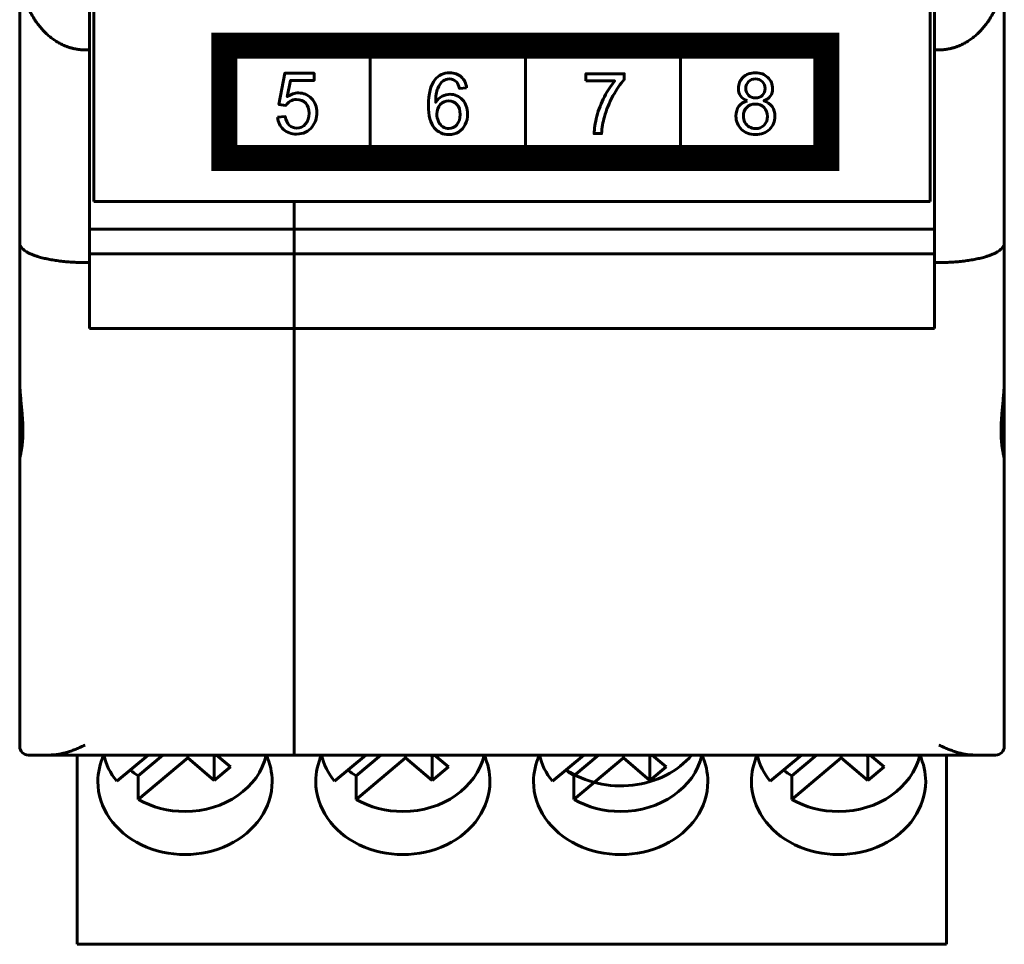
# Model space of a CAD drawing. Header units: millimetres. Extents: x -14 to 16, y -52 to 56.
# Tile 1 of 8: x -7 to 16, y -52 to -31. Entities that reach past the tile are written whole.
import ezdxf

# ---------------------------------------------------------------- set-up
doc = ezdxf.new("R2010")
doc.units = ezdxf.units.MM
doc.linetypes.add('K5LT_BASIC', pattern=[0])

msp = doc.modelspace()

# ---------------------------------------------------------------- linework, layer by layer
at = {"color": 150, "linetype": 'K5LT_BASIC', "lineweight": 60, "true_color": 0x0080ff}
for p, q in [((-5.39, -12.347), (-5.39, -34.747)), ((13.81, -34.747), (13.81, -12.347)), ((-7.09, -35.702), (-7.09, -29.347)), ((15.51, -35.702), (15.51, -29.347)), ((-5.49, -29.667), (-5.49, -31.267)), ((13.91, -29.667), (13.91, -31.267)), ((11.425, -31.17), (-2.393, -31.17)), ((0.956, -33.747), (0.956, -31.17)), ((4.517, -31.17), (4.517, -33.747)), ((8.077, -33.747), (8.077, -31.17)), ((-5.59, -31.267), (-5.49, -31.267)), ((-5.49, -31.267), (-5.49, -36.147)), ((13.91, -31.267), (14.01, -31.267)), ((13.91, -31.267), (13.91, -36.147)), ((-5.39, -34.747), (-0.79, -34.747)), ((-0.79, -34.747), (-0.79, -35.38)), ((-0.79, -35.38), (-0.79, -34.747)), ((-0.79, -34.747), (13.81, -34.747)), ((-5.49, -35.38), (-0.79, -35.38)), ((-0.79, -35.945), (-0.79, -35.38)), ((-0.79, -35.945), (-0.79, -35.38)), ((-0.79, -35.38), (13.91, -35.38)), ((-7.09, -35.702), (-7.09, -38.846)), ((15.51, -35.702), (15.51, -38.846)), ((-5.49, -36.147), (-5.59, -36.147)), ((-0.79, -35.945), (-5.49, -35.945)), ((-5.49, -36.147), (-5.49, -37.657)), ((-0.79, -37.657), (-0.79, -35.945)), ((-0.79, -35.945), (13.91, -35.945)), ((-0.79, -35.945), (-0.79, -37.657)), ((13.91, -36.147), (14.01, -36.147)), ((13.91, -36.147), (13.91, -37.657)), ((-5.49, -37.657), (-0.79, -37.657)), ((-0.79, -47.219), (-0.79, -37.657)), ((-0.79, -47.219), (-0.79, -37.657)), ((-0.79, -37.657), (13.91, -37.657)), ((-7.09, -40.671), (-7.09, -38.846)), ((15.51, -40.671), (15.51, -38.846)), ((-7.09, -47.247), (-7.09, -40.671)), ((15.51, -40.671), (15.51, -47.247)), ((-0.79, -47.219), (-0.79, -47.447)), ((-0.79, -47.219), (-0.79, -47.447)), ((-6.384, -47.447), (-6.89, -47.447)), ((-6.384, -47.447), (-5.84, -47.447)), ((-6.384, -47.447), (-6.34, -47.447)), ((-5.84, -47.447), (-6.34, -47.447)), ((-5.84, -47.447), (-0.79, -47.447)), ((-5.77, -47.447), (-5.84, -47.447)), ((-5.77, -51.699), (-5.77, -47.447)), ((-4.142, -47.447), (-4.862, -48.05)), ((-3.802, -47.447), (-4.367, -47.921)), ((-3.234, -47.515), (-3.234, -47.447)), ((-2.623, -47.483), (-2.666, -47.447)), ((-2.623, -47.483), (-2.579, -47.447)), ((-2.571, -47.447), (-2.251, -47.716)), ((-0.79, -47.447), (14.26, -47.447)), ((0.858, -47.447), (0.138, -48.05)), ((1.198, -47.447), (0.633, -47.921)), ((1.766, -47.515), (1.766, -47.447)), ((2.377, -47.483), (2.334, -47.447)), ((2.377, -47.483), (2.421, -47.447)), ((2.429, -47.447), (2.749, -47.716)), ((5.858, -47.447), (5.138, -48.05)), ((6.198, -47.447), (5.633, -47.921)), ((6.766, -47.515), (6.766, -47.447)), ((7.377, -47.483), (7.334, -47.447)), ((7.377, -47.483), (7.421, -47.447)), ((7.429, -47.447), (7.749, -47.716)), ((10.858, -47.447), (10.138, -48.05)), ((11.198, -47.447), (10.633, -47.921)), ((11.766, -47.515), (11.766, -47.447)), ((12.377, -47.483), (12.334, -47.447)), ((12.377, -47.483), (12.421, -47.447)), ((12.429, -47.447), (12.749, -47.716)), ((14.18, -51.699), (14.18, -47.447)), ((14.18, -47.447), (14.26, -47.447)), ((14.26, -47.447), (14.76, -47.447)), ((14.26, -47.447), (14.804, -47.447)), ((14.804, -47.447), (14.76, -47.447)), ((14.804, -47.447), (15.31, -47.447)), ((-4.367, -48.465), (-3.234, -47.515)), ((-3.234, -47.515), (-2.623, -48.028)), ((-2.623, -48.028), (-2.623, -47.483)), ((0.633, -48.465), (1.766, -47.515)), ((1.766, -47.515), (2.377, -48.028)), ((2.377, -48.028), (2.377, -47.483)), ((5.633, -48.465), (6.766, -47.515)), ((6.766, -47.515), (7.377, -48.028)), ((7.377, -48.028), (7.377, -47.483)), ((10.633, -48.465), (11.766, -47.515)), ((11.766, -47.515), (12.377, -48.028)), ((12.377, -48.028), (12.377, -47.483)), ((-2.623, -48.028), (-2.251, -47.716)), ((2.377, -48.028), (2.749, -47.716)), ((7.377, -48.028), (7.749, -47.716)), ((12.377, -48.028), (12.749, -47.716)), ((-4.367, -47.921), (-4.367, -48.465)), ((0.633, -47.921), (0.633, -48.465)), ((5.633, -47.921), (5.633, -48.465)), ((10.633, -47.921), (10.633, -48.465)), ((-5.77, -51.699), (-5.77, -51.79)), ((14.18, -51.699), (14.18, -51.79)), ((14.18, -51.79), (-5.77, -51.79))]:
    msp.add_line(p, q, dxfattribs=at)
at = {"color": 150, "linetype": 'K5LT_BASIC', "true_color": 0x0080ff, "const_width": 0.6}
msp.add_lwpolyline([(-2.393, -33.747), (11.425, -33.747), (11.425, -31.17), (-2.393, -31.17)], close=True, dxfattribs=at)
at = {"color": 150, "linetype": 'K5LT_BASIC', "lineweight": 60, "true_color": 0x0080ff}
for centre, start, end in [((-6.89, -47.247), 180, 270), ((15.31, -47.247), 270, 0)]:
    msp.add_arc(centre, 0.2, start, end, dxfattribs=at)
for centre, major_axis, start_param, end_param in [((-3.295, -48.054), (-2, 0), 5.91284, 6.283185), ((-3.295, -47.151), (-1.898, 0), 0.187233, 0.599937), ((-3.295, -47.151), (1.898, 0), 4.712389, 6.095952), ((-3.295, -48.054), (-2, 0), 3.141593, 3.511938), ((1.705, -48.054), (-2, 0), 5.91284, 6.283185), ((1.705, -47.151), (-1.898, 0), 0.187233, 0.599937), ((1.705, -47.151), (1.898, 0), 4.712389, 6.095952), ((1.705, -48.054), (-2, 0), 3.141593, 3.511938), ((6.705, -48.054), (-2, 0), 5.91284, 6.283185), ((6.705, -47.151), (-1.898, 0), 0.187233, 0.599937), ((6.705, -46.477), (-2, 0), 0.894748, 2.525487), ((6.705, -47.151), (1.898, 0), 4.712389, 6.095952), ((6.705, -48.054), (-2, 0), 3.141593, 3.511938), ((11.705, -48.054), (-2, 0), 5.91284, 6.283185), ((11.705, -47.151), (-1.898, 0), 0.187233, 0.599937), ((11.705, -47.151), (1.898, 0), 4.712389, 6.095952), ((11.705, -48.054), (-2, 0), 3.141593, 3.511938), ((-3.295, -46.607), (-1.898, 0), 0.842843, 0.970859), ((1.705, -46.607), (-1.898, 0), 0.842843, 0.970859), ((6.705, -46.607), (-1.898, 0), 0.842843, 0.970859), ((11.705, -46.607), (-1.898, 0), 0.842843, 0.970859), ((-3.295, -48.054), (-2, 0), 0, 3.141593), ((1.705, -48.054), (-2, 0), 0, 3.141593), ((6.705, -48.054), (-2, 0), 0, 3.141593), ((11.705, -48.054), (-2, 0), 0, 3.141593), ((-3.295, -47.151), (1.898, 0), 4.112452, 4.712389), ((1.705, -47.151), (1.898, 0), 4.112452, 4.712389), ((6.705, -47.151), (1.898, 0), 4.112452, 4.712389), ((11.705, -47.151), (1.898, 0), 4.112452, 4.712389)]:
    msp.add_ellipse(centre, major_axis=major_axis, ratio=0.838793, start_param=start_param, end_param=end_param, dxfattribs=at)
for points in [[(-5.59, -31.267), (-6.469, -31.267), (-7.09, -30.472), (-7.09, -29.347)], [(15.51, -29.347), (15.51, -30.472), (14.889, -31.267), (14.01, -31.267)], [(-7.09, -35.702), (-7.09, -35.962), (-6.469, -36.147), (-5.59, -36.147)], [(14.01, -36.147), (14.889, -36.147), (15.51, -35.962), (15.51, -35.702)]]:
    msp.add_rational_spline(points, [1, 0.804737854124, 0.804737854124, 1], degree=3, dxfattribs=at)
for points, knots in [([(-1.169, -32.812), (-1.169, -32.812), (-0.994, -32.799), (-0.994, -32.799), (-0.981, -32.886), (-0.951, -32.951), (-0.904, -32.995), (-0.858, -33.039), (-0.8, -33.061), (-0.733, -33.061), (-0.652, -33.061), (-0.583, -33.03), (-0.528, -32.968), (-0.473, -32.906), (-0.445, -32.824), (-0.445, -32.721), (-0.445, -32.624), (-0.472, -32.547), (-0.525, -32.491), (-0.577, -32.435), (-0.647, -32.407), (-0.734, -32.407), (-0.789, -32.407), (-0.837, -32.419), (-0.88, -32.445), (-0.923, -32.47), (-0.956, -32.502), (-0.981, -32.543), (-0.981, -32.543), (-1.139, -32.519), (-1.139, -32.519), (-1.008, -31.805), (-1.008, -31.805), (-0.333, -31.805), (-0.333, -31.805), (-0.333, -31.968), (-0.333, -31.968), (-0.874, -31.968), (-0.874, -31.968), (-0.947, -32.343), (-0.947, -32.343), (-0.865, -32.285), (-0.78, -32.255), (-0.691, -32.255), (-0.572, -32.255), (-0.472, -32.297), (-0.31, -32.466), (-0.269, -32.574), (-0.269, -32.706), (-0.269, -32.831), (-0.305, -32.94), (-0.376, -33.032), (-0.463, -33.144), (-0.582, -33.2), (-0.733, -33.2), (-0.856, -33.2), (-0.957, -33.165), (-1.113, -33.023), (-1.158, -32.929), (-1.169, -32.812)], [0, 0, 0, 0, 0.045455, 0.045455, 0.045455, 0.090909, 0.090909, 0.090909, 0.136364, 0.136364, 0.136364, 0.181818, 0.181818, 0.181818, 0.227273, 0.227273, 0.227273, 0.272727, 0.272727, 0.272727, 0.318182, 0.318182, 0.318182, 0.363636, 0.363636, 0.363636, 0.409091, 0.409091, 0.409091, 0.454545, 0.454545, 0.5, 0.5, 0.545455, 0.545455, 0.590909, 0.590909, 0.636364, 0.636364, 0.681818, 0.681818, 0.681818, 0.727273, 0.727273, 0.727273, 0.772727, 0.772727, 0.818182, 0.818182, 0.818182, 0.863636, 0.863636, 0.863636, 0.909091, 0.909091, 0.909091, 0.954545, 0.954545, 1, 1, 1, 1]), ([(3.168, -32.139), (3.168, -32.139), (3.003, -32.153), (3.003, -32.153), (2.988, -32.086), (2.967, -32.037), (2.94, -32.007), (2.894, -31.958), (2.838, -31.934), (2.772, -31.934), (2.718, -31.934), (2.671, -31.949), (2.63, -31.979), (2.578, -32.018), (2.536, -32.075), (2.506, -32.15), (2.475, -32.226), (2.459, -32.333), (2.458, -32.471), (2.498, -32.409), (2.548, -32.362), (2.606, -32.332), (2.664, -32.302), (2.725, -32.287), (2.789, -32.287), (2.9, -32.287), (2.995, -32.329), (3.074, -32.413), (3.152, -32.496), (3.191, -32.604), (3.191, -32.737), (3.191, -32.824), (3.173, -32.905), (3.136, -32.98), (3.099, -33.055), (3.049, -33.113), (2.984, -33.152), (2.92, -33.192), (2.847, -33.212), (2.765, -33.212), (2.626, -33.212), (2.513, -33.16), (2.425, -33.055), (2.337, -32.951), (2.293, -32.779), (2.293, -32.539), (2.293, -32.27), (2.342, -32.075), (2.439, -31.953), (2.524, -31.847), (2.638, -31.794), (2.782, -31.794), (2.889, -31.794), (2.977, -31.825), (3.045, -31.886), (3.114, -31.947), (3.155, -32.031), (3.168, -32.139)], [0, 0, 0, 0, 0.052632, 0.052632, 0.052632, 0.105263, 0.105263, 0.105263, 0.157895, 0.157895, 0.157895, 0.210526, 0.210526, 0.210526, 0.263158, 0.263158, 0.263158, 0.315789, 0.315789, 0.315789, 0.368421, 0.368421, 0.368421, 0.421053, 0.421053, 0.421053, 0.473684, 0.473684, 0.473684, 0.526316, 0.526316, 0.526316, 0.578947, 0.578947, 0.578947, 0.631579, 0.631579, 0.631579, 0.684211, 0.684211, 0.684211, 0.736842, 0.736842, 0.736842, 0.789474, 0.789474, 0.789474, 0.842105, 0.842105, 0.842105, 0.894737, 0.894737, 0.894737, 0.947368, 0.947368, 0.947368, 1, 1, 1, 1]), ([(5.905, -31.98), (5.905, -31.98), (5.905, -31.817), (5.905, -31.817), (6.785, -31.817), (6.785, -31.817), (6.785, -31.949), (6.785, -31.949), (6.698, -32.043), (6.612, -32.168), (6.527, -32.325), (6.442, -32.481), (6.376, -32.641), (6.33, -32.807), (6.297, -32.923), (6.275, -33.051), (6.266, -33.189), (6.266, -33.189), (6.095, -33.189), (6.095, -33.189), (6.097, -33.08), (6.118, -32.947), (6.158, -32.792), (6.198, -32.637), (6.256, -32.488), (6.331, -32.344), (6.406, -32.2), (6.485, -32.079), (6.57, -31.98), (6.57, -31.98), (5.905, -31.98), (5.905, -31.98)], [0, 0, 0, 0, 0.090909, 0.090909, 0.181818, 0.181818, 0.272727, 0.272727, 0.272727, 0.363636, 0.363636, 0.363636, 0.454545, 0.454545, 0.454545, 0.545455, 0.545455, 0.545455, 0.636364, 0.636364, 0.636364, 0.727273, 0.727273, 0.727273, 0.818182, 0.818182, 0.818182, 0.909091, 0.909091, 0.909091, 1, 1, 1, 1]), ([(9.611, -32.436), (9.541, -32.41), (9.49, -32.373), (9.456, -32.325), (9.423, -32.277), (9.406, -32.219), (9.406, -32.152), (9.406, -32.051), (9.442, -31.966), (9.513, -31.897), (9.584, -31.828), (9.678, -31.794), (9.796, -31.794), (9.915, -31.794), (10.01, -31.829), (10.155, -31.97), (10.191, -32.056), (10.191, -32.157), (10.191, -32.221), (10.174, -32.278), (10.141, -32.325), (10.109, -32.373), (10.059, -32.41), (9.991, -32.436), (10.074, -32.464), (10.137, -32.508), (10.181, -32.57), (10.224, -32.632), (10.246, -32.706), (10.246, -32.792), (10.246, -32.911), (10.205, -33.01), (10.123, -33.091), (10.041, -33.172), (9.933, -33.212), (9.665, -33.212), (9.557, -33.172), (9.474, -33.091), (9.393, -33.009), (9.351, -32.908), (9.351, -32.787), (9.351, -32.697), (9.374, -32.621), (9.419, -32.56), (9.464, -32.499), (9.528, -32.458), (9.611, -32.436)], [0, 0, 0, 0, 0.0625, 0.0625, 0.0625, 0.125, 0.125, 0.125, 0.1875, 0.1875, 0.1875, 0.25, 0.25, 0.25, 0.3125, 0.3125, 0.375, 0.375, 0.375, 0.4375, 0.4375, 0.4375, 0.5, 0.5, 0.5, 0.5625, 0.5625, 0.5625, 0.625, 0.625, 0.625, 0.6875, 0.6875, 0.6875, 0.75, 0.75, 0.8125, 0.8125, 0.8125, 0.875, 0.875, 0.875, 0.9375, 0.9375, 0.9375, 1, 1, 1, 1]), ([(9.577, -32.146), (9.577, -32.212), (9.598, -32.266), (9.639, -32.307), (9.68, -32.349), (9.734, -32.37), (9.8, -32.37), (9.865, -32.37), (9.918, -32.349), (10, -32.267), (10.02, -32.216), (10.02, -32.156), (10.02, -32.093), (9.999, -32.04), (9.957, -31.998), (9.915, -31.955), (9.862, -31.934), (9.799, -31.934), (9.734, -31.934), (9.681, -31.955), (9.64, -31.996), (9.598, -32.038), (9.577, -32.088), (9.577, -32.146)], [0, 0, 0, 0, 0.125, 0.125, 0.125, 0.25, 0.25, 0.25, 0.375, 0.375, 0.5, 0.5, 0.5, 0.625, 0.625, 0.625, 0.75, 0.75, 0.75, 0.875, 0.875, 0.875, 1, 1, 1, 1]), ([(2.485, -32.739), (2.485, -32.798), (2.497, -32.854), (2.521, -32.908), (2.546, -32.961), (2.58, -33.002), (2.623, -33.03), (2.667, -33.058), (2.713, -33.073), (2.762, -33.073), (2.834, -33.073), (2.894, -33.043), (2.945, -32.985), (2.995, -32.927), (3.02, -32.848), (3.02, -32.748), (3.02, -32.652), (2.995, -32.576), (2.946, -32.521), (2.896, -32.466), (2.833, -32.438), (2.756, -32.438), (2.68, -32.438), (2.616, -32.466), (2.564, -32.521), (2.511, -32.576), (2.485, -32.649), (2.485, -32.739)], [0, 0, 0, 0, 0.111111, 0.111111, 0.111111, 0.222222, 0.222222, 0.222222, 0.333333, 0.333333, 0.333333, 0.444444, 0.444444, 0.444444, 0.555556, 0.555556, 0.555556, 0.666667, 0.666667, 0.666667, 0.777778, 0.777778, 0.777778, 0.888889, 0.888889, 0.888889, 1, 1, 1, 1]), ([(9.522, -32.788), (9.522, -32.837), (9.533, -32.884), (9.555, -32.93), (9.578, -32.975), (9.611, -33.01), (9.656, -33.035), (9.701, -33.06), (9.749, -33.073), (9.8, -33.073), (9.88, -33.073), (9.946, -33.046), (10.049, -32.942), (10.075, -32.875), (10.075, -32.794), (10.075, -32.712), (10.048, -32.644), (9.995, -32.59), (9.942, -32.537), (9.875, -32.51), (9.795, -32.51), (9.715, -32.51), (9.65, -32.536), (9.599, -32.589), (9.548, -32.642), (9.522, -32.709), (9.522, -32.788)], [0, 0, 0, 0, 0.111111, 0.111111, 0.111111, 0.222222, 0.222222, 0.222222, 0.333333, 0.333333, 0.333333, 0.444444, 0.444444, 0.555556, 0.555556, 0.555556, 0.666667, 0.666667, 0.666667, 0.777778, 0.777778, 0.777778, 0.888889, 0.888889, 0.888889, 1, 1, 1, 1]), ([(-7.09, -40.671), (-7.09, -40.667), (-7.09, -40.662), (-7.089, -40.656), (-7.088, -40.65), (-7.087, -40.643), (-7.086, -40.636), (-7.086, -40.633), (-7.084, -40.625), (-7.082, -40.613), (-7.08, -40.6), (-7.078, -40.591), (-7.077, -40.586), (-7.075, -40.577), (-7.073, -40.567), (-7.071, -40.556), (-7.068, -40.545), (-7.066, -40.534), (-7.064, -40.522), (-7.062, -40.51), (-7.059, -40.498), (-7.057, -40.484), (-7.054, -40.471), (-7.052, -40.458), (-7.05, -40.444), (-7.047, -40.43), (-7.045, -40.415), (-7.043, -40.4), (-7.04, -40.385), (-7.038, -40.369), (-7.036, -40.353), (-7.034, -40.337), (-7.032, -40.321), (-7.03, -40.304), (-7.028, -40.287), (-7.027, -40.269), (-7.025, -40.251), (-7.023, -40.233), (-7.022, -40.214), (-7.021, -40.195), (-7.02, -40.176), (-7.019, -40.157), (-7.018, -40.137), (-7.017, -40.117), (-7.016, -40.097), (-7.016, -40.076), (-7.015, -40.055), (-7.015, -40.034), (-7.015, -40.013), (-7.015, -39.992), (-7.015, -39.97), (-7.016, -39.948), (-7.016, -39.926), (-7.017, -39.904), (-7.018, -39.882), (-7.019, -39.859), (-7.02, -39.836), (-7.021, -39.813), (-7.022, -39.79), (-7.023, -39.766), (-7.025, -39.743), (-7.027, -39.719), (-7.028, -39.695), (-7.03, -39.671), (-7.032, -39.647), (-7.034, -39.623), (-7.036, -39.598), (-7.038, -39.574), (-7.04, -39.549), (-7.043, -39.524), (-7.045, -39.499), (-7.047, -39.475), (-7.05, -39.45), (-7.052, -39.425), (-7.054, -39.4), (-7.057, -39.375), (-7.059, -39.35), (-7.062, -39.325), (-7.064, -39.299), (-7.066, -39.274), (-7.068, -39.249), (-7.071, -39.223), (-7.073, -39.198), (-7.075, -39.173), (-7.077, -39.147), (-7.079, -39.122), (-7.081, -39.097), (-7.082, -39.071), (-7.084, -39.046), (-7.085, -39.021), (-7.086, -38.995), (-7.087, -38.97), (-7.088, -38.945), (-7.089, -38.92), (-7.09, -38.895), (-7.09, -38.871), (-7.09, -38.846)], [0, 0, 0, 0, 0.031304, 0.031304, 0.031304, 0.062502, 0.062502, 0.062502, 0.078074, 0.093648, 0.109227, 0.124794, 0.124794, 0.124794, 0.156082, 0.156082, 0.156082, 0.18742, 0.18742, 0.18742, 0.218767, 0.218767, 0.218767, 0.250078, 0.250078, 0.250078, 0.28131, 0.28131, 0.28131, 0.312426, 0.312426, 0.312426, 0.343575, 0.343575, 0.343575, 0.374844, 0.374844, 0.374844, 0.406188, 0.406188, 0.406188, 0.437559, 0.437559, 0.437559, 0.468911, 0.468911, 0.468911, 0.5002, 0.5002, 0.5002, 0.531384, 0.531384, 0.531384, 0.562478, 0.562478, 0.562478, 0.593668, 0.593668, 0.593668, 0.624954, 0.624954, 0.624954, 0.656297, 0.656297, 0.656297, 0.687655, 0.687655, 0.687655, 0.718983, 0.718983, 0.718983, 0.750235, 0.750235, 0.750235, 0.781369, 0.781369, 0.781369, 0.812499, 0.812499, 0.812499, 0.843743, 0.843743, 0.843743, 0.875052, 0.875052, 0.875052, 0.906374, 0.906374, 0.906374, 0.937665, 0.937665, 0.937665, 0.968883, 0.968883, 0.968883, 1, 1, 1, 1]), ([(15.51, -40.671), (15.51, -40.667), (15.51, -40.662), (15.509, -40.656), (15.508, -40.65), (15.507, -40.643), (15.506, -40.636), (15.505, -40.629), (15.504, -40.621), (15.502, -40.613), (15.501, -40.605), (15.499, -40.596), (15.497, -40.586), (15.495, -40.577), (15.493, -40.567), (15.491, -40.556), (15.488, -40.545), (15.486, -40.534), (15.484, -40.522), (15.482, -40.51), (15.479, -40.498), (15.477, -40.485), (15.474, -40.472), (15.472, -40.458), (15.47, -40.444), (15.467, -40.43), (15.465, -40.415), (15.463, -40.4), (15.46, -40.385), (15.458, -40.369), (15.456, -40.353), (15.454, -40.337), (15.452, -40.321), (15.45, -40.304), (15.448, -40.287), (15.447, -40.269), (15.445, -40.251), (15.443, -40.233), (15.442, -40.214), (15.441, -40.195), (15.44, -40.176), (15.439, -40.157), (15.438, -40.137), (15.437, -40.117), (15.436, -40.097), (15.436, -40.076), (15.435, -40.056), (15.435, -40.034), (15.435, -40.013), (15.435, -39.992), (15.435, -39.97), (15.436, -39.948), (15.436, -39.926), (15.437, -39.904), (15.438, -39.881), (15.439, -39.859), (15.44, -39.836), (15.441, -39.813), (15.442, -39.79), (15.443, -39.767), (15.445, -39.743), (15.447, -39.719), (15.448, -39.695), (15.45, -39.671), (15.452, -39.647), (15.454, -39.623), (15.456, -39.598), (15.458, -39.574), (15.46, -39.549), (15.463, -39.524), (15.465, -39.5), (15.467, -39.475), (15.47, -39.45), (15.472, -39.425), (15.474, -39.4), (15.477, -39.375), (15.479, -39.35), (15.482, -39.324), (15.484, -39.299), (15.486, -39.274), (15.488, -39.249), (15.491, -39.224), (15.493, -39.198), (15.495, -39.173), (15.497, -39.148), (15.499, -39.122), (15.501, -39.097), (15.502, -39.071), (15.504, -39.046), (15.505, -39.021), (15.506, -38.996), (15.507, -38.97), (15.508, -38.945), (15.509, -38.92), (15.51, -38.895), (15.51, -38.871), (15.51, -38.846)], [0, 0, 0, 0, 0.031331, 0.031331, 0.031331, 0.062598, 0.062598, 0.062598, 0.093734, 0.093734, 0.093734, 0.124859, 0.124859, 0.124859, 0.156094, 0.156094, 0.156094, 0.187404, 0.187404, 0.187404, 0.218749, 0.218749, 0.218749, 0.250086, 0.250086, 0.250086, 0.281371, 0.281371, 0.281371, 0.312564, 0.312564, 0.312564, 0.343657, 0.343657, 0.343657, 0.374844, 0.374844, 0.374844, 0.406135, 0.406135, 0.406135, 0.437485, 0.437485, 0.437485, 0.468847, 0.468847, 0.468847, 0.500175, 0.500175, 0.500175, 0.531424, 0.531424, 0.531424, 0.562555, 0.562555, 0.562555, 0.59367, 0.59367, 0.59367, 0.624897, 0.624897, 0.624897, 0.656205, 0.656205, 0.656205, 0.687554, 0.687554, 0.687554, 0.718901, 0.718901, 0.718901, 0.750201, 0.750201, 0.750201, 0.78141, 0.78141, 0.78141, 0.812506, 0.812506, 0.812506, 0.843682, 0.843682, 0.843682, 0.874953, 0.874953, 0.874953, 0.906268, 0.906268, 0.906268, 0.937576, 0.937576, 0.937576, 0.968832, 0.968832, 0.968832, 1, 1, 1, 1]), ([(-6.384, -47.447), (-6.353, -47.446), (-6.322, -47.445), (-6.29, -47.442), (-6.258, -47.439), (-6.225, -47.434), (-6.193, -47.429), (-6.16, -47.423), (-6.128, -47.416), (-6.095, -47.408), (-6.062, -47.4), (-6.028, -47.391), (-5.995, -47.381), (-5.962, -47.371), (-5.928, -47.36), (-5.894, -47.348), (-5.861, -47.336), (-5.827, -47.323), (-5.793, -47.309), (-5.759, -47.295), (-5.725, -47.281), (-5.691, -47.266), (-5.657, -47.251), (-5.624, -47.235), (-5.59, -47.219)], [0, 0, 0, 0, 0.124573, 0.124573, 0.124573, 0.249152, 0.249152, 0.249152, 0.373807, 0.373807, 0.373807, 0.498928, 0.498928, 0.498928, 0.624366, 0.624366, 0.624366, 0.749891, 0.749891, 0.749891, 0.875213, 0.875213, 0.875213, 1, 1, 1, 1]), ([(14.804, -47.447), (14.773, -47.446), (14.741, -47.445), (14.709, -47.442), (14.677, -47.439), (14.645, -47.434), (14.612, -47.429), (14.58, -47.423), (14.547, -47.416), (14.514, -47.408), (14.481, -47.4), (14.447, -47.391), (14.414, -47.381), (14.381, -47.37), (14.347, -47.359), (14.314, -47.347), (14.28, -47.335), (14.246, -47.323), (14.213, -47.309), (14.179, -47.295), (14.145, -47.281), (14.111, -47.266), (14.078, -47.251), (14.044, -47.235), (14.01, -47.219)], [0, 0, 0, 0, 0.125047, 0.125047, 0.125047, 0.250097, 0.250097, 0.250097, 0.375104, 0.375104, 0.375104, 0.500225, 0.500225, 0.500225, 0.625192, 0.625192, 0.625192, 0.750145, 0.750145, 0.750145, 0.875065, 0.875065, 0.875065, 1, 1, 1, 1])]:
    msp.add_open_spline(points, degree=3, knots=knots, dxfattribs=at)

doc.saveas('drawing.dxf')
